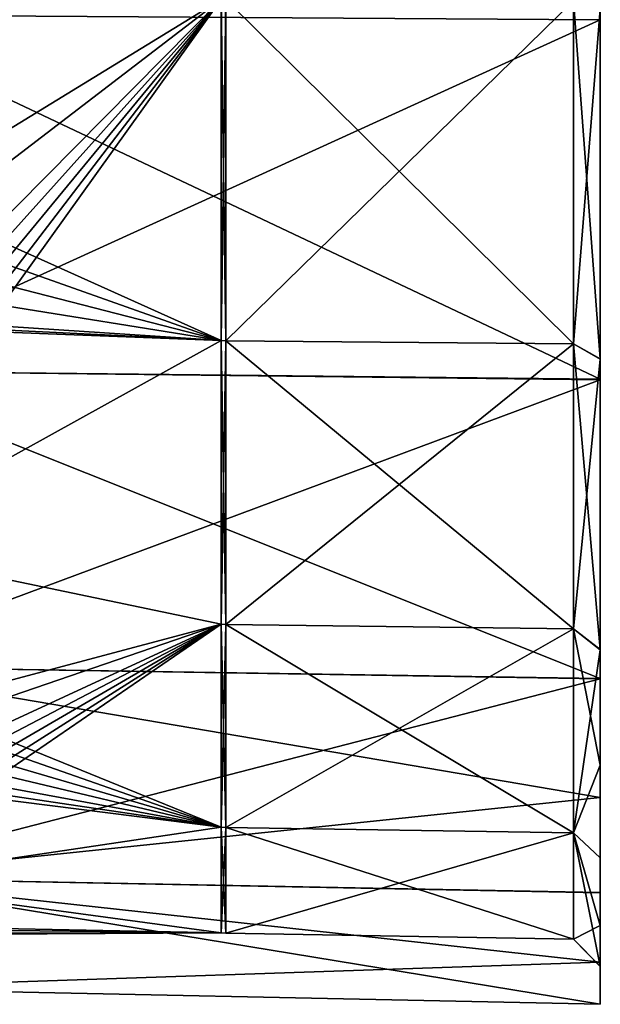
# Model space of a CAD drawing. Extents: x -65 to 0, y -51 to 51.
# Tile 6 of 16: x -22 to 0, y -51 to -15. Entities that reach past the tile are written whole.
import ezdxf

# ---------------------------------------------------------------- set-up
doc = ezdxf.new("R2010")
doc.units = 0
doc.header["$LTSCALE"] = 65.185185
for name, color, linetype in [('34', 7, 'CONTINUOUS'), ('39', 7, 'CONTINUOUS'), ('4', 7, 'CONTINUOUS'), ('40', 7, 'CONTINUOUS'), ('43', 7, 'CONTINUOUS'), ('44', 7, 'CONTINUOUS')]:
    doc.layers.add(name, color=color, linetype=linetype)

msp = doc.modelspace()

# ---------------------------------------------------------------- linework, layer by layer
at = {"layer": '34', "linetype": 'CONTINUOUS'}
for points in [[(-27.903, -22.275, 42.831), (-27.903, -12.495, 46.632), (-14.087, -13.805, 47.016), (-27.903, -22.275, 42.831)], [(-27.903, -12.495, -46.632), (-27.903, -22.275, -42.831), (-14.087, -13.805, -47.016), (-27.903, -12.495, -46.632)], [(-22.77, -22.584, 42.973), (-27.903, -22.275, 42.831), (-14.087, -13.805, 47.016), (-22.77, -22.584, 42.973)], [(-27.903, -22.275, -42.831), (-25.336, -22.429, -42.902), (-14.087, -13.805, -47.016), (-27.903, -22.275, -42.831)], [(-25.336, -22.429, -42.902), (-22.77, -22.584, -42.973), (-14.087, -13.805, -47.016), (-25.336, -22.429, -42.902)], [(-14.087, -26.492, 41.222), (-22.77, -22.584, 42.973), (-14.087, -13.805, 47.016), (-14.087, -26.492, 41.222)], [(-22.731, -25.104, -41.553), (-22.77, -25.924, -41.045), (-14.087, -13.805, -47.016), (-22.731, -25.104, -41.553)], [(-14.087, -13.805, -47.016), (-22.77, -25.924, -41.045), (-14.087, -26.492, -41.222), (-14.087, -13.805, -47.016)], [(-22.77, -22.584, -42.973), (-22.731, -23.434, -42.518), (-14.087, -13.805, -47.016), (-22.77, -22.584, -42.973)], [(-22.718, -24.274, -42.044), (-22.731, -25.104, -41.553), (-14.087, -13.805, -47.016), (-22.718, -24.274, -42.044)], [(-22.731, -23.434, -42.518), (-22.718, -24.274, -42.044), (-14.087, -13.805, -47.016), (-22.731, -23.434, -42.518)], [(-22.731, -23.434, 42.518), (-22.77, -22.584, 42.973), (-14.087, -26.492, 41.222), (-22.731, -23.434, 42.518)], [(-22.718, -24.274, 42.044), (-22.731, -23.434, 42.518), (-14.087, -26.492, 41.222), (-22.718, -24.274, 42.044)], [(-22.731, -25.104, 41.553), (-22.718, -24.274, 42.044), (-14.087, -26.492, 41.222), (-22.731, -25.104, 41.553)], [(-22.77, -25.924, 41.045), (-22.731, -25.104, 41.553), (-14.087, -26.492, 41.222), (-22.77, -25.924, 41.045)], [(-22.77, -25.924, -41.045), (-27.903, -25.956, -40.706), (-14.087, -26.492, -41.222), (-22.77, -25.924, -41.045)], [(-27.903, -25.956, -40.706), (-27.903, -34.137, -34.137), (-14.087, -26.492, -41.222), (-27.903, -25.956, -40.706)], [(-27.903, -34.137, 34.137), (-27.902, -25.959, 40.704), (-14.087, -26.492, 41.222), (-27.903, -34.137, 34.137)], [(-27.902, -25.959, 40.704), (-25.336, -25.94, 40.875), (-14.087, -26.492, 41.222), (-27.902, -25.959, 40.704)], [(-25.336, -25.94, 40.875), (-22.77, -25.924, 41.045), (-14.087, -26.492, 41.222), (-25.336, -25.94, 40.875)], [(-14.087, -37.033, 32.089), (-27.903, -34.137, 34.137), (-14.087, -26.492, 41.222), (-14.087, -37.033, 32.089)], [(-14.087, -26.492, -41.222), (-27.903, -34.137, -34.137), (-14.087, -37.033, -32.089), (-14.087, -26.492, -41.222)], [(-27.903, -40.706, 25.956), (-27.903, -34.137, 34.137), (-14.087, -37.033, 32.089), (-27.903, -40.706, 25.956)], [(-27.903, -34.137, -34.137), (-27.902, -40.704, -25.959), (-14.087, -37.033, -32.089), (-27.903, -34.137, -34.137)], [(-22.77, -41.045, 25.924), (-27.903, -40.706, 25.956), (-14.087, -37.033, 32.089), (-22.77, -41.045, 25.924)], [(-27.902, -40.704, -25.959), (-25.336, -40.875, -25.94), (-14.087, -37.033, -32.089), (-27.902, -40.704, -25.959)], [(-25.336, -40.875, -25.94), (-22.77, -41.045, -25.924), (-14.087, -37.033, -32.089), (-25.336, -40.875, -25.94)], [(-14.087, -44.573, 20.356), (-22.77, -41.045, 25.924), (-14.087, -37.033, 32.089), (-14.087, -44.573, 20.356)], [(-22.731, -42.518, -23.434), (-22.77, -42.973, -22.584), (-14.087, -37.033, -32.089), (-22.731, -42.518, -23.434)], [(-14.087, -37.033, -32.089), (-22.77, -42.973, -22.584), (-14.087, -44.573, -20.356), (-14.087, -37.033, -32.089)], [(-22.77, -41.045, -25.924), (-22.731, -41.553, -25.104), (-14.087, -37.033, -32.089), (-22.77, -41.045, -25.924)], [(-22.718, -42.044, -24.274), (-22.731, -42.518, -23.434), (-14.087, -37.033, -32.089), (-22.718, -42.044, -24.274)], [(-22.731, -41.553, -25.104), (-22.718, -42.044, -24.274), (-14.087, -37.033, -32.089), (-22.731, -41.553, -25.104)], [(-22.731, -41.553, 25.104), (-22.77, -41.045, 25.924), (-14.087, -44.573, 20.356), (-22.731, -41.553, 25.104)], [(-22.718, -42.044, 24.274), (-22.731, -41.553, 25.104), (-14.087, -44.573, 20.356), (-22.718, -42.044, 24.274)], [(-22.731, -42.518, 23.434), (-22.718, -42.044, 24.274), (-14.087, -44.573, 20.356), (-22.731, -42.518, 23.434)], [(-22.77, -42.973, 22.584), (-22.731, -42.518, 23.434), (-14.087, -44.573, 20.356), (-22.77, -42.973, 22.584)], [(-27.903, -42.831, 22.275), (-25.336, -42.902, 22.429), (-14.087, -44.573, 20.356), (-27.903, -42.831, 22.275)], [(-27.903, -46.632, 12.495), (-27.903, -42.831, 22.275), (-14.087, -44.573, 20.356), (-27.903, -46.632, 12.495)], [(-27.903, -42.831, -22.275), (-27.903, -46.632, -12.495), (-14.087, -44.573, -20.356), (-27.903, -42.831, -22.275)], [(-22.77, -42.973, -22.584), (-27.903, -42.831, -22.275), (-14.087, -44.573, -20.356), (-22.77, -42.973, -22.584)], [(-25.336, -42.902, 22.429), (-22.77, -42.973, 22.584), (-14.087, -44.573, 20.356), (-25.336, -42.902, 22.429)], [(-14.087, -48.502, 6.974), (-27.903, -46.632, 12.495), (-14.087, -44.573, 20.356), (-14.087, -48.502, 6.974)], [(-14.087, -44.573, -20.356), (-27.903, -46.632, -12.495), (-14.087, -48.502, -6.974), (-14.087, -44.573, -20.356)], [(-27.903, -48.23, 2.125), (-27.903, -46.632, 12.495), (-14.087, -48.502, 6.974), (-27.903, -48.23, 2.125)], [(-27.903, -46.632, -12.495), (-27.903, -48.23, -2.125), (-14.087, -48.502, -6.974), (-27.903, -46.632, -12.495)], [(-22.77, -48.508, 1.928), (-27.903, -48.23, 2.125), (-14.087, -48.502, 6.974), (-22.77, -48.508, 1.928)], [(-27.903, -48.23, -2.125), (-25.336, -48.369, -2.027), (-14.087, -48.502, -6.974), (-27.903, -48.23, -2.125)], [(-25.336, -48.369, -2.027), (-22.77, -48.508, -1.928), (-14.087, -48.502, -6.974), (-25.336, -48.369, -2.027)], [(-22.731, -48.538, 0.964), (-22.77, -48.508, 1.928), (-14.087, -48.502, -6.974), (-22.731, -48.538, 0.964)], [(-14.087, -48.502, -6.974), (-22.77, -48.508, 1.928), (-14.087, -48.502, 6.974), (-14.087, -48.502, -6.974)], [(-22.77, -48.508, -1.928), (-22.731, -48.538, -0.964), (-14.087, -48.502, -6.974), (-22.77, -48.508, -1.928)], [(-22.718, -48.549), (-22.731, -48.538, 0.964), (-14.087, -48.502, -6.974), (-22.718, -48.549)], [(-22.731, -48.538, -0.964), (-22.718, -48.549), (-14.087, -48.502, -6.974), (-22.731, -48.538, -0.964)]]:
    msp.add_3dface(points, dxfattribs=at)
at = {"layer": '39', "linetype": 'CONTINUOUS'}
for points in [[(-14.087, -13.805, -47.016), (-14.087, -26.492, -41.222), (-13.913, -13.807, -47.022), (-14.087, -13.805, -47.016)], [(-14.087, -26.492, 41.222), (-14.087, -13.805, 47.016), (-13.913, -26.495, 41.227), (-14.087, -26.492, 41.222)], [(-13.913, -26.495, 41.227), (-14.087, -13.805, 47.016), (-13.913, -13.807, 47.022), (-13.913, -26.495, 41.227)], [(-13.913, -13.807, -47.022), (-14.087, -26.492, -41.222), (-13.913, -26.495, -41.227), (-13.913, -13.807, -47.022)], [(-14.087, -26.492, -41.222), (-14.087, -37.033, -32.089), (-13.913, -26.495, -41.227), (-14.087, -26.492, -41.222)], [(-14.087, -37.033, 32.089), (-14.087, -26.492, 41.222), (-13.913, -37.037, 32.093), (-14.087, -37.033, 32.089)], [(-13.913, -37.037, 32.093), (-14.087, -26.492, 41.222), (-13.913, -26.495, 41.227), (-13.913, -37.037, 32.093)], [(-13.913, -26.495, -41.227), (-14.087, -37.033, -32.089), (-13.913, -37.037, -32.093), (-13.913, -26.495, -41.227)], [(-14.087, -37.033, -32.089), (-14.087, -44.573, -20.356), (-13.913, -37.037, -32.093), (-14.087, -37.033, -32.089)], [(-14.087, -44.573, 20.356), (-14.087, -37.033, 32.089), (-13.913, -44.578, 20.358), (-14.087, -44.573, 20.356)], [(-13.913, -44.578, 20.358), (-14.087, -37.033, 32.089), (-13.913, -37.037, 32.093), (-13.913, -44.578, 20.358)], [(-13.913, -37.037, -32.093), (-14.087, -44.573, -20.356), (-13.913, -44.578, -20.358), (-13.913, -37.037, -32.093)], [(-14.087, -44.573, -20.356), (-14.087, -48.502, -6.974), (-13.913, -44.578, -20.358), (-14.087, -44.573, -20.356)], [(-14.087, -48.502, 6.974), (-14.087, -44.573, 20.356), (-13.913, -48.508, 6.974), (-14.087, -48.502, 6.974)], [(-13.913, -48.508, 6.974), (-14.087, -44.573, 20.356), (-13.913, -44.578, 20.358), (-13.913, -48.508, 6.974)], [(-13.913, -44.578, -20.358), (-14.087, -48.502, -6.974), (-13.913, -48.508, -6.974), (-13.913, -44.578, -20.358)], [(-14.087, -48.502, -6.974), (-14.087, -48.502, 6.974), (-13.913, -48.508, -6.974), (-14.087, -48.502, -6.974)], [(-13.913, -48.508, -6.974), (-14.087, -48.502, 6.974), (-13.913, -48.508, 6.974), (-13.913, -48.508, -6.974)]]:
    msp.add_3dface(points, dxfattribs=at)
at = {"layer": '4', "linetype": 'CONTINUOUS'}
for points in [[(0, -14.578, 49.575), (0, -7.368, 51.146), (-28.617, -14.389, 49.005), (0, -14.578, 49.575)], [(-28.617, -27.613, 42.966), (0, -14.578, 49.575), (-28.617, -14.389, 49.005), (-28.617, -27.613, 42.966)], [(0, -14.557, -49.581), (0, -27.931, -43.475), (-28.617, -14.389, -49.005), (0, -14.557, -49.581)], [(-28.617, -14.389, -49.005), (0, -27.931, -43.475), (-28.617, -27.613, -42.966), (-28.617, -14.389, -49.005)], [(0, -27.946, 43.465), (0, -14.578, 49.575), (-28.617, -27.613, 42.966), (0, -27.946, 43.465)], [(-28.617, -38.599, 33.446), (0, -27.946, 43.465), (-28.617, -27.613, 42.966), (-28.617, -38.599, 33.446)], [(0, -27.931, -43.475), (0, -39.051, -33.842), (-28.617, -27.613, -42.966), (0, -27.931, -43.475)], [(-28.617, -27.613, -42.966), (0, -39.051, -33.842), (-28.617, -38.599, -33.446), (-28.617, -27.613, -42.966)], [(0, -39.059, 33.833), (0, -27.946, 43.465), (-28.617, -38.599, 33.446), (0, -39.059, 33.833)], [(-28.617, -46.458, 21.217), (0, -39.059, 33.833), (-28.617, -38.599, 33.446), (-28.617, -46.458, 21.217)], [(0, -39.051, -33.842), (0, -43.467, -27.943), (-28.617, -38.599, -33.446), (0, -39.051, -33.842)], [(-28.617, -38.599, -33.446), (0, -43.467, -27.943), (-28.617, -46.458, -21.217), (-28.617, -38.599, -33.446)], [(0, -47.001, 21.475), (0, -39.059, 33.833), (-28.617, -46.458, 21.217), (0, -47.001, 21.475)], [(0, -43.467, -27.943), (0, -47.012, -21.45), (-28.617, -46.458, -21.217), (0, -43.467, -27.943)], [(0, -51.144, 7.385), (0, -47.001, 21.475), (-28.617, -46.458, 21.217), (0, -51.144, 7.385)], [(-28.617, -50.554, 7.269), (0, -51.144, 7.385), (-28.617, -46.458, 21.217), (-28.617, -50.554, 7.269)], [(0, -47.012, -21.45), (0, -49.59, -14.526), (-28.617, -46.458, -21.217), (0, -47.012, -21.45)], [(-28.617, -46.458, -21.217), (0, -49.59, -14.526), (-28.617, -50.554, -7.269), (-28.617, -46.458, -21.217)], [(0, -49.59, -14.526), (0, -51.154, -7.316), (-28.617, -50.554, -7.269), (0, -49.59, -14.526)], [(0, -51.154, -7.316), (0, -51.144, 7.385), (-28.617, -50.554, 7.269), (0, -51.154, -7.316)], [(-28.617, -50.554, -7.269), (0, -51.154, -7.316), (-28.617, -50.554, 7.269), (-28.617, -50.554, -7.269)]]:
    msp.add_3dface(points, dxfattribs=at)
at = {"layer": '40', "linetype": 'CONTINUOUS'}
for points in [[(-13.913, -13.807, -47.022), (-13.913, -26.495, -41.227), (-1, -13.87, -47.238), (-13.913, -13.807, -47.022)], [(-13.913, -26.495, 41.227), (-13.913, -13.807, 47.022), (-1, -26.617, 41.417), (-13.913, -26.495, 41.227)], [(-1, -26.617, 41.417), (-13.913, -13.807, 47.022), (-1, -13.87, 47.238), (-1, -26.617, 41.417)], [(-1, -13.87, -47.238), (-13.913, -26.495, -41.227), (-1, -26.617, -41.417), (-1, -13.87, -47.238)], [(-13.913, -26.495, -41.227), (-13.913, -37.037, -32.093), (-1, -26.617, -41.417), (-13.913, -26.495, -41.227)], [(-13.913, -37.037, 32.093), (-13.913, -26.495, 41.227), (-1, -37.207, 32.24), (-13.913, -37.037, 32.093)], [(-1, -37.207, 32.24), (-13.913, -26.495, 41.227), (-1, -26.617, 41.417), (-1, -37.207, 32.24)], [(-1, -26.617, -41.417), (-13.913, -37.037, -32.093), (-1, -37.207, -32.24), (-1, -26.617, -41.417)], [(-13.913, -37.037, -32.093), (-13.913, -44.578, -20.358), (-1, -37.207, -32.24), (-13.913, -37.037, -32.093)], [(-13.913, -44.578, 20.358), (-13.913, -37.037, 32.093), (-1, -44.784, 20.452), (-13.913, -44.578, 20.358)], [(-1, -44.784, 20.452), (-13.913, -37.037, 32.093), (-1, -37.207, 32.24), (-1, -44.784, 20.452)], [(-1, -37.207, -32.24), (-13.913, -44.578, -20.358), (-1, -44.784, -20.452), (-1, -37.207, -32.24)], [(-13.913, -44.578, -20.358), (-13.913, -48.508, -6.974), (-1, -44.784, -20.452), (-13.913, -44.578, -20.358)], [(-13.913, -48.508, 6.974), (-13.913, -44.578, 20.358), (-1, -48.731, 7.007), (-13.913, -48.508, 6.974)], [(-1, -48.731, 7.007), (-13.913, -44.578, 20.358), (-1, -44.784, 20.452), (-1, -48.731, 7.007)], [(-1, -44.784, -20.452), (-13.913, -48.508, -6.974), (-1, -48.731, -7.007), (-1, -44.784, -20.452)], [(-13.913, -48.508, -6.974), (-13.913, -48.508, 6.974), (-1, -48.731, -7.007), (-13.913, -48.508, -6.974)], [(-1, -48.731, -7.007), (-13.913, -48.508, 6.974), (-1, -48.731, 7.007), (-1, -48.731, -7.007)]]:
    msp.add_3dface(points, dxfattribs=at)
at = {"layer": '43', "linetype": 'CONTINUOUS'}
for points in [[(-1, -13.87, -47.238), (-1, -26.617, -41.417), (0, -14.181, -48.207), (-1, -13.87, -47.238)], [(-1, -26.617, 41.417), (-1, -13.87, 47.238), (0, -27.165, 42.274), (-1, -26.617, 41.417)], [(0, -27.165, 42.274), (-1, -13.87, 47.238), (0, -14.161, 48.213), (0, -27.165, 42.274)], [(0, -14.181, -48.207), (-1, -26.617, -41.417), (0, -27.18, -42.265), (0, -14.181, -48.207)], [(-1, -26.617, -41.417), (-1, -37.207, -32.24), (0, -27.18, -42.265), (-1, -26.617, -41.417)], [(-1, -37.207, 32.24), (-1, -26.617, 41.417), (0, -37.975, 32.908), (-1, -37.207, 32.24)], [(0, -37.975, 32.908), (-1, -26.617, 41.417), (0, -27.165, 42.274), (0, -37.975, 32.908)], [(0, -27.18, -42.265), (-1, -37.207, -32.24), (0, -37.984, -32.899), (0, -27.18, -42.265)], [(-1, -37.207, -32.24), (-1, -44.784, -20.452), (0, -37.984, -32.899), (-1, -37.207, -32.24)], [(-1, -44.784, 20.452), (-1, -37.207, 32.24), (0, -42.271, 27.171), (-1, -44.784, 20.452)], [(0, -42.271, 27.171), (-1, -37.207, 32.24), (0, -37.975, 32.908), (0, -42.271, 27.171)], [(0, -37.984, -32.899), (-1, -44.784, -20.452), (0, -45.705, -20.882), (0, -37.984, -32.899)], [(0, -45.715, 20.862), (-1, -44.784, 20.452), (0, -42.271, 27.171), (0, -45.715, 20.862)], [(-1, -44.784, -20.452), (-1, -48.731, -7.007), (0, -49.735, -7.177), (-1, -44.784, -20.452)], [(0, -45.705, -20.882), (-1, -44.784, -20.452), (0, -49.735, -7.177), (0, -45.705, -20.882)], [(-1, -48.731, 7.007), (-1, -44.784, 20.452), (0, -48.223, 14.129), (-1, -48.731, 7.007)], [(0, -48.223, 14.129), (-1, -44.784, 20.452), (0, -45.715, 20.862), (0, -48.223, 14.129)], [(0, -49.744, 7.114), (-1, -48.731, 7.007), (0, -48.223, 14.129), (0, -49.744, 7.114)], [(-1, -48.731, -7.007), (-1, -48.731, 7.007), (0, -49.744, 7.114), (-1, -48.731, -7.007)], [(0, -49.735, -7.177), (-1, -48.731, -7.007), (0, -49.744, 7.114), (0, -49.735, -7.177)]]:
    msp.add_3dface(points, dxfattribs=at)
at = {"layer": '44', "linetype": 'CONTINUOUS'}
for points in [[(0, -7.368, 51.146), (0, -14.578, 49.575), (0, -14.161, 48.213), (0, -7.368, 51.146)], [(0, -14.578, 49.575), (0, -27.165, 42.274), (0, -14.161, 48.213), (0, -14.578, 49.575)], [(0, -14.557, -49.581), (0, -14.181, -48.207), (0, -27.18, -42.265), (0, -14.557, -49.581)], [(0, -27.931, -43.475), (0, -14.557, -49.581), (0, -27.18, -42.265), (0, -27.931, -43.475)], [(0, -14.578, 49.575), (0, -27.946, 43.465), (0, -27.165, 42.274), (0, -14.578, 49.575)], [(0, -27.946, 43.465), (0, -37.975, 32.908), (0, -27.165, 42.274), (0, -27.946, 43.465)], [(0, -27.931, -43.475), (0, -27.18, -42.265), (0, -37.984, -32.899), (0, -27.931, -43.475)], [(0, -39.051, -33.842), (0, -27.931, -43.475), (0, -37.984, -32.899), (0, -39.051, -33.842)], [(0, -27.946, 43.465), (0, -39.059, 33.833), (0, -37.975, 32.908), (0, -27.946, 43.465)], [(0, -39.059, 33.833), (0, -42.271, 27.171), (0, -37.975, 32.908), (0, -39.059, 33.833)], [(0, -39.051, -33.842), (0, -37.984, -32.899), (0, -45.705, -20.882), (0, -39.051, -33.842)], [(0, -43.467, -27.943), (0, -39.051, -33.842), (0, -45.705, -20.882), (0, -43.467, -27.943)], [(0, -39.059, 33.833), (0, -47.001, 21.475), (0, -42.271, 27.171), (0, -39.059, 33.833)], [(0, -47.001, 21.475), (0, -45.715, 20.862), (0, -42.271, 27.171), (0, -47.001, 21.475)], [(0, -47.012, -21.45), (0, -43.467, -27.943), (0, -45.705, -20.882), (0, -47.012, -21.45)], [(0, -47.012, -21.45), (0, -45.705, -20.882), (0, -49.735, -7.177), (0, -47.012, -21.45)], [(0, -47.001, 21.475), (0, -48.223, 14.129), (0, -45.715, 20.862), (0, -47.001, 21.475)], [(0, -47.001, 21.475), (0, -51.144, 7.385), (0, -48.223, 14.129), (0, -47.001, 21.475)], [(0, -49.59, -14.526), (0, -47.012, -21.45), (0, -49.735, -7.177), (0, -49.59, -14.526)], [(0, -51.144, 7.385), (0, -49.744, 7.114), (0, -48.223, 14.129), (0, -51.144, 7.385)], [(0, -51.144, 7.385), (0, -51.154, -7.316), (0, -49.59, -14.526), (0, -51.144, 7.385)], [(0, -51.144, 7.385), (0, -49.59, -14.526), (0, -49.735, -7.177), (0, -51.144, 7.385)], [(0, -51.144, 7.385), (0, -49.735, -7.177), (0, -49.744, 7.114), (0, -51.144, 7.385)]]:
    msp.add_3dface(points, dxfattribs=at)

doc.saveas('drawing.dxf')
